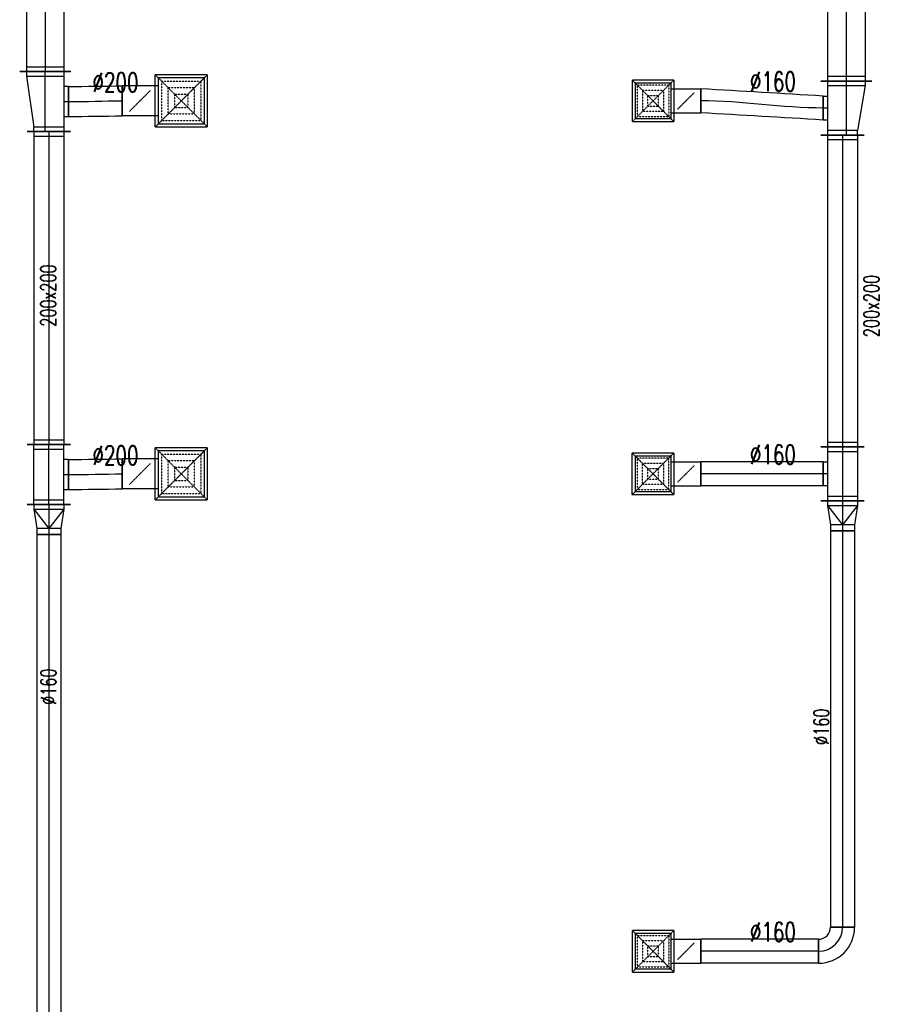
# Model space of a CAD drawing. Extents: x -7228 to 74941, y -112898 to 85621.
# Tile 161 of 256: x 20686 to 21260, y -7501 to -6844. Entities that reach past the tile are written whole.
import ezdxf

# ---------------------------------------------------------------- set-up
doc = ezdxf.new("R2010")
doc.units = 0
doc.linetypes.add('DASHED', pattern=[0.75, 0.5, -0.25])
doc.layers.get('0').update_dxf_attribs({"color": 101, "linetype": 'CONTINUOUS'})
for name, color, linetype in [('E35', 6, 'CONTINUOUS'), ('FLUID-N14', 7, 'CONTINUOUS'), ('FLUID-N14-SYM', 7, 'CONTINUOUS'), ('FLUID-W14', 7, 'CONTINUOUS'), ('FLUID-W14-SYM', 7, 'CONTINUOUS'), ('m-went-opis', 86, 'CONTINUOUS')]:
    doc.layers.add(name, color=color, linetype=linetype)
doc.styles.add('tab-bud$0$ROMANS', font='romans', dxfattribs={"width": 0.7})
doc.linetypes.add('ZIGZAG', pattern='A,0.00254,-5.08,[131,ltypeshp.shx,S=5.08,R=0,X=-5.08,Y=0],-10.16,[131,ltypeshp.shx,S=5.08,R=180,X=5.08,Y=0],-5.08', length=20.32254)

# ---------------------------------------------------------------- blocks, each defined once
blk = doc.blocks.new('*U5631')
at = {"color": 5, "linetype": 'Continuous', "lineweight": -2}
for p, q in [((-1595, -170), (-1595, 170)), ((1595, 170), (1595, -170))]:
    blk.add_line(p, q, dxfattribs=at)
at = {"color": 0, "linetype": 'ByBlock', "lineweight": -2}
for p, q in [((-1595, 125), (1595, 125)), ((-1595, -125), (1595, -125))]:
    blk.add_line(p, q, dxfattribs=at)
at = {"color": 4, "linetype": 'Continuous'}
for p, q in [((-1565, -125), (-1565, 125)), ((1565, 125), (1565, -125))]:
    blk.add_line(p, q, dxfattribs=at)
at = {"layer": 'FLUID-N14-SYM', "color": 2, "linetype": 'Continuous'}
blk.add_line((-1595, 0), (1595, 0), dxfattribs=at)
blk = doc.blocks.new('*U5632')
at = {"color": 5, "linetype": 'Continuous', "lineweight": -2}
for p, q in [((-180, -170), (-180, 170)), ((180, 120), (180, -170)), ((80, -155), (-80, -155))]:
    blk.add_line(p, q, dxfattribs=at)
at = {"color": 0, "linetype": 'ByBlock', "lineweight": -2}
for p, q in [((-180, 125), (-150, 125)), ((-150, 125), (150, 75)), ((180, 75), (150, 75)), ((-180, -125), (180, -125)), ((-80, -155), (-80, -125)), ((80, -125), (80, -155))]:
    blk.add_line(p, q, dxfattribs=at)
at = {"color": 4, "linetype": 'Continuous'}
for p, q in [((-150, -125), (-150, 125)), ((150, 75), (150, -125))]:
    blk.add_line(p, q, dxfattribs=at)
at = {"layer": 'FLUID-N14-SYM', "color": 2, "linetype": 'Continuous'}
for p, q in [((-180, 0), (180, 0)), ((0, -125), (0, -155))]:
    blk.add_line(p, q, dxfattribs=at)
blk = doc.blocks.new('*U5751')
at = {"color": 4, "linetype": 'Continuous'}
for p, q in [((-138.5, 138.5), (138.5, 138.5)), ((-138.5, 138.5), (-138.5, -138.5)), ((138.5, -138.5), (138.5, 138.5)), ((138.5, -138.5), (-138.5, -138.5))]:
    blk.add_line(p, q, dxfattribs=at)
at = {"color": 4, "linetype": 'DASHED'}
for p, q in [((-138.5, 138.5), (0, 0)), ((138.5, 138.5), (0, 0)), ((-103.9, 103.9), (103.9, 103.9)), ((-103.9, 103.9), (-103.9, -103.9)), ((-69.2, 69.2), (69.2, 69.2)), ((-69.2, 69.2), (-69.2, -69.2)), ((69.2, -69.2), (69.2, 69.2)), ((103.9, -103.9), (103.9, 103.9)), ((-138.5, -138.5), (0, 0)), ((-34.6, 34.6), (34.6, 34.6)), ((-34.6, 34.6), (-34.6, -34.6)), ((138.5, -138.5), (0, 0)), ((34.6, -34.6), (34.6, 34.6)), ((34.6, -34.6), (-34.6, -34.6)), ((103.9, -103.9), (-103.9, -103.9)), ((69.2, -69.2), (-69.2, -69.2)), ((0, -219), (-56.6, -162.4)), ((0, -219), (56.6, -275.6))]:
    blk.add_line(p, q, dxfattribs=at)
at = {"color": 0, "linetype": 'ByBlock', "lineweight": -2}
for p, q in [((-120, -120), (-120, 120)), ((120, 120), (-120, 120)), ((120, 120), (120, -120)), ((-120, -120), (120, -120)), ((-80, -120), (-80, -318)), ((80, -120), (80, -318))]:
    blk.add_line(p, q, dxfattribs=at)
at = {"color": 5, "linetype": 'Continuous', "lineweight": -2}
blk.add_line((80, -318), (-80, -318), dxfattribs=at)
at = {"color": 4, "linetype": 'Continuous'}
blk.add_lwpolyline([(-2.5, -219, 5, 5, 1), (2.5, -219, 5, 5, 1)], format="xyseb", close=True, dxfattribs=at)
blk = doc.blocks.new('*U5633')
at = {"color": 5, "linetype": 'Continuous', "lineweight": -2}
for p, q in [((0, -80), (0, 80)), ((815.7, 32.4), (815.7, -127.6))]:
    blk.add_line(p, q, dxfattribs=at)
at = {"color": 5, "linetype": 'ZIGZAG', "lineweight": -2, "ltscale": 0.4}
for points in [[(815.7, 32.4), (0, 80)], [(815.7, -127.6), (0, -80)]]:
    blk.add_spline(points, degree=3, dxfattribs=at)
at = {"layer": 'FLUID-N14-SYM', "color": 2, "linetype": 'Continuous', "start_tangent": (-1, 0), "end_tangent": (-1, 0)}
blk.add_spline([(815.7, -47.6), (0, 0)], degree=3, dxfattribs=at)
blk = doc.blocks.new('*U5634')
at = {"color": 5, "linetype": 'Continuous', "lineweight": -2}
for p, q in [((-1040, -145), (-1040, 145)), ((1040, 145), (1040, -145))]:
    blk.add_line(p, q, dxfattribs=at)
at = {"color": 0, "linetype": 'ByBlock', "lineweight": -2}
for p, q in [((-1040, 100), (1040, 100)), ((-1040, -100), (1040, -100))]:
    blk.add_line(p, q, dxfattribs=at)
at = {"color": 4, "linetype": 'Continuous'}
for p, q in [((-1010, -100), (-1010, 100)), ((1010, 100), (1010, -100))]:
    blk.add_line(p, q, dxfattribs=at)
at = {"layer": 'FLUID-N14-SYM', "color": 2, "linetype": 'Continuous'}
blk.add_line((-1040, 0), (1040, 0), dxfattribs=at)
blk = doc.blocks.new('*U5635')
at = {"color": 5, "linetype": 'Continuous', "lineweight": -2}
for p, q in [((-180, -145), (-180, 145)), ((180, 145), (180, -145)), ((80, -130), (-80, -130))]:
    blk.add_line(p, q, dxfattribs=at)
at = {"color": 0, "linetype": 'ByBlock', "lineweight": -2}
for p, q in [((-180, 100), (180, 100)), ((-180, -100), (180, -100)), ((-80, -130), (-80, -100)), ((80, -100), (80, -130))]:
    blk.add_line(p, q, dxfattribs=at)
at = {"color": 4, "linetype": 'Continuous'}
for p, q in [((-150, -100), (-150, 100)), ((150, 100), (150, -100))]:
    blk.add_line(p, q, dxfattribs=at)
at = {"layer": 'FLUID-N14-SYM', "color": 2, "linetype": 'Continuous'}
for p, q in [((-180, 0), (180, 0)), ((0, -100), (0, -130))]:
    blk.add_line(p, q, dxfattribs=at)
blk = doc.blocks.new('*U6314')
at = {"color": 4, "linetype": 'Continuous'}
for p, q in [((-138.5, 138.5), (138.5, 138.5)), ((-138.5, 138.5), (-138.5, -138.5)), ((138.5, -138.5), (138.5, 138.5)), ((138.5, -138.5), (-138.5, -138.5))]:
    blk.add_line(p, q, dxfattribs=at)
at = {"color": 4, "linetype": 'DASHED'}
for p, q in [((-138.5, 138.5), (0, 0)), ((138.5, 138.5), (0, 0)), ((-103.9, 103.9), (103.9, 103.9)), ((-103.9, 103.9), (-103.9, -103.9)), ((-69.2, 69.2), (69.2, 69.2)), ((-69.2, 69.2), (-69.2, -69.2)), ((69.2, -69.2), (69.2, 69.2)), ((103.9, -103.9), (103.9, 103.9)), ((-138.5, -138.5), (0, 0)), ((-34.6, 34.6), (34.6, 34.6)), ((-34.6, 34.6), (-34.6, -34.6)), ((138.5, -138.5), (0, 0)), ((34.6, -34.6), (34.6, 34.6)), ((34.6, -34.6), (-34.6, -34.6)), ((103.9, -103.9), (-103.9, -103.9)), ((69.2, -69.2), (-69.2, -69.2)), ((0, -219), (-56.6, -162.4)), ((0, -219), (56.6, -275.6))]:
    blk.add_line(p, q, dxfattribs=at)
at = {"color": 0, "linetype": 'ByBlock', "lineweight": -2}
for p, q in [((-120, -120), (-120, 120)), ((120, 120), (-120, 120)), ((120, 120), (120, -120)), ((-120, -120), (120, -120)), ((-80, -120), (-80, -318)), ((80, -120), (80, -318))]:
    blk.add_line(p, q, dxfattribs=at)
at = {"color": 5, "linetype": 'Continuous', "lineweight": -2}
blk.add_line((80, -318), (-80, -318), dxfattribs=at)
at = {"color": 4, "linetype": 'Continuous'}
blk.add_lwpolyline([(-2.5, -219, 5, 5, 1), (2.5, -219, 5, 5, 1)], format="xyseb", close=True, dxfattribs=at)
blk = doc.blocks.new('*U5636')
at = {"color": 4, "linetype": 'Continuous'}
for p, q in [((-138.5, 138.5), (138.5, 138.5)), ((-138.5, 138.5), (-138.5, -138.5)), ((138.5, -138.5), (138.5, 138.5)), ((138.5, -138.5), (-138.5, -138.5))]:
    blk.add_line(p, q, dxfattribs=at)
at = {"color": 4, "linetype": 'DASHED'}
for p, q in [((-138.5, 138.5), (0, 0)), ((138.5, 138.5), (0, 0)), ((-103.9, 103.9), (103.9, 103.9)), ((-103.9, 103.9), (-103.9, -103.9)), ((-69.2, 69.2), (69.2, 69.2)), ((-69.2, 69.2), (-69.2, -69.2)), ((69.2, -69.2), (69.2, 69.2)), ((103.9, -103.9), (103.9, 103.9)), ((-138.5, -138.5), (0, 0)), ((-34.6, 34.6), (34.6, 34.6)), ((-34.6, 34.6), (-34.6, -34.6)), ((138.5, -138.5), (0, 0)), ((34.6, -34.6), (34.6, 34.6)), ((34.6, -34.6), (-34.6, -34.6)), ((103.9, -103.9), (-103.9, -103.9)), ((69.2, -69.2), (-69.2, -69.2)), ((0, -219), (-56.6, -162.4)), ((0, -219), (56.6, -275.6))]:
    blk.add_line(p, q, dxfattribs=at)
at = {"color": 0, "linetype": 'ByBlock', "lineweight": -2}
for p, q in [((-120, -120), (-120, 120)), ((120, 120), (-120, 120)), ((120, 120), (120, -120)), ((-120, -120), (120, -120)), ((-80, -120), (-80, -318)), ((80, -120), (80, -318))]:
    blk.add_line(p, q, dxfattribs=at)
at = {"color": 5, "linetype": 'Continuous', "lineweight": -2}
blk.add_line((80, -318), (-80, -318), dxfattribs=at)
at = {"color": 4, "linetype": 'Continuous'}
blk.add_lwpolyline([(-2.5, -219, 5, 5, 1), (2.5, -219, 5, 5, 1)], format="xyseb", close=True, dxfattribs=at)
blk = doc.blocks.new('*U5637')
at = {"color": 5, "linetype": 'Continuous', "lineweight": -2}
for p, q in [((0, -80), (0, 80)), ((816.3, 80), (816.3, -80))]:
    blk.add_line(p, q, dxfattribs=at)
at = {"color": 5, "linetype": 'ZIGZAG', "lineweight": -2, "ltscale": 0.4}
for points in [[(816.3, 80), (0, 80)], [(816.3, -80), (0, -80)]]:
    blk.add_spline(points, degree=3, dxfattribs=at)
at = {"layer": 'FLUID-N14-SYM', "color": 2, "linetype": 'Continuous', "start_tangent": (-1, 0), "end_tangent": (-1, 0)}
blk.add_spline([(816.3, 0), (0, 0)], degree=3, dxfattribs=at)
blk = doc.blocks.new('*U5638')
at = {"color": 5, "linetype": 'Continuous', "lineweight": -2}
for p, q in [((-100, -145), (-100, 145)), ((100, 80), (100, -80))]:
    blk.add_line(p, q, dxfattribs=at)
at = {"color": 0, "linetype": 'ByBlock', "lineweight": -2}
for p, q in [((-100, 100), (-70, 100)), ((-70, 100), (60, 80)), ((60, 80), (100, 80)), ((-100, -100), (-70, -100)), ((-70, -100), (60, -80)), ((60, -80), (100, -80))]:
    blk.add_line(p, q, dxfattribs=at)
at = {"color": 4, "linetype": 'Continuous'}
for p, q in [((-70, -100), (-70, 100)), ((-70, 100), (60, 0)), ((60, 80), (60, -80)), ((-70, -100), (60, 0))]:
    blk.add_line(p, q, dxfattribs=at)
at = {"layer": 'FLUID-N14-SYM', "color": 2, "linetype": 'Continuous'}
for p, q in [((-100, 0), (-70, 0)), ((-70, 0), (60, 0)), ((60, 0), (100, 0))]:
    blk.add_line(p, q, dxfattribs=at)
blk = doc.blocks.new('*U5639')
at = {"color": 5, "linetype": 'Continuous', "lineweight": -2}
for p, q in [((-1321.5, -80), (-1321.5, 80)), ((1321.5, 80), (1321.5, -80))]:
    blk.add_line(p, q, dxfattribs=at)
at = {"color": 0, "linetype": 'ByBlock', "lineweight": -2}
for p, q in [((-1321.5, 80), (1321.5, 80)), ((-1321.5, -80), (1321.5, -80))]:
    blk.add_line(p, q, dxfattribs=at)
at = {"layer": 'FLUID-N14-SYM', "color": 2, "linetype": 'Continuous'}
blk.add_line((-1321.5, 0), (1321.5, 0), dxfattribs=at)
blk = doc.blocks.new('*U5640')
at = {"color": 5, "linetype": 'Continuous', "lineweight": -2}
for p, q in [((120, 120), (120, -40)), ((40, -120), (-120, -120))]:
    blk.add_line(p, q, dxfattribs=at)
at = {"color": 0, "linetype": 'ByBlock', "lineweight": -2}
for radius in [240, 80]:
    blk.add_arc((120, -120), radius, 90, 180, dxfattribs=at)
at = {"layer": 'FLUID-N14-SYM', "color": 2, "linetype": 'Continuous'}
blk.add_arc((120, -120), 160, 90, 180, dxfattribs=at)
blk = doc.blocks.new('*U5641')
at = {"color": 5, "linetype": 'Continuous', "lineweight": -2}
for p, q in [((0, -80), (0, 80)), ((785.7, 80.2), (785.7, -79.8))]:
    blk.add_line(p, q, dxfattribs=at)
at = {"color": 5, "linetype": 'ZIGZAG', "lineweight": -2, "ltscale": 0.4}
for points in [[(785.7, 80.2), (0, 80)], [(785.7, -79.8), (0, -80)]]:
    blk.add_spline(points, degree=3, dxfattribs=at)
at = {"layer": 'FLUID-N14-SYM', "color": 2, "linetype": 'Continuous', "start_tangent": (-1, 0), "end_tangent": (-1, 0)}
blk.add_spline([(785.7, 0.2), (0, 0)], degree=3, dxfattribs=at)
blk = doc.blocks.new('*U5698')
at = {"color": 1, "linetype": 'Continuous', "lineweight": -2}
for p, q in [((-722, -170), (-722, 170)), ((722, 170), (722, -170))]:
    blk.add_line(p, q, dxfattribs=at)
at = {"color": 0, "linetype": 'ByBlock', "lineweight": -2}
for p, q in [((-722, 125), (722, 125)), ((-722, -125), (722, -125))]:
    blk.add_line(p, q, dxfattribs=at)
at = {"color": 4, "linetype": 'Continuous'}
for p, q in [((-692, -125), (-692, 125)), ((692, 125), (692, -125))]:
    blk.add_line(p, q, dxfattribs=at)
at = {"layer": 'FLUID-W14-SYM', "color": 2, "linetype": 'Continuous'}
blk.add_line((-722, 0), (722, 0), dxfattribs=at)
blk = doc.blocks.new('*U5705')
at = {"color": 1, "linetype": 'Continuous', "lineweight": -2}
for p, q in [((200, 170), (200, -170)), ((-200, -170), (-200, 120)), ((100, -155), (-100, -155))]:
    blk.add_line(p, q, dxfattribs=at)
at = {"color": 0, "linetype": 'ByBlock', "lineweight": -2}
for p, q in [((-200, 75), (-170, 75)), ((170, 125), (-170, 75)), ((200, 125), (170, 125)), ((200, -125), (-200, -125)), ((-100, -125), (-100, -155)), ((100, -155), (100, -125))]:
    blk.add_line(p, q, dxfattribs=at)
at = {"color": 4, "linetype": 'Continuous'}
for p, q in [((-170, -125), (-170, 75)), ((170, 125), (170, -125))]:
    blk.add_line(p, q, dxfattribs=at)
at = {"layer": 'FLUID-W14-SYM', "color": 2, "linetype": 'Continuous'}
for p, q in [((-200, 0), (200, 0)), ((0, -125), (0, -155))]:
    blk.add_line(p, q, dxfattribs=at)
blk = doc.blocks.new('*U5948')
at = {"color": 1, "linetype": 'Continuous', "lineweight": -2}
for p, q in [((-357.8, -104.7), (-357.8, 95.3)), ((0, 100), (0, -100))]:
    blk.add_line(p, q, dxfattribs=at)
at = {"color": 1, "linetype": 'ZIGZAG', "lineweight": -2, "ltscale": 0.4}
for points in [[(-357.8, 95.3), (0, 100)], [(-357.8, -104.7), (0, -100)]]:
    blk.add_spline(points, degree=3, dxfattribs=at)
at = {"layer": 'FLUID-W14-SYM', "color": 2, "linetype": 'Continuous', "start_tangent": (1, 0), "end_tangent": (1, 0)}
blk.add_spline([(-357.8, -4.7), (0, 0)], degree=3, dxfattribs=at)
blk = doc.blocks.new('*U5706')
at = {"color": 1, "linetype": 'Continuous', "lineweight": -2}
for p, q in [((-1043.5, -145), (-1043.5, 145)), ((1043.5, 145), (1043.5, -145))]:
    blk.add_line(p, q, dxfattribs=at)
at = {"color": 0, "linetype": 'ByBlock', "lineweight": -2}
for p, q in [((-1043.5, 100), (1043.5, 100)), ((-1043.5, -100), (1043.5, -100))]:
    blk.add_line(p, q, dxfattribs=at)
at = {"color": 4, "linetype": 'Continuous'}
for p, q in [((-1013.5, -100), (-1013.5, 100)), ((1013.5, 100), (1013.5, -100))]:
    blk.add_line(p, q, dxfattribs=at)
at = {"layer": 'FLUID-W14-SYM', "color": 2, "linetype": 'Continuous'}
blk.add_line((-1043.5, 0), (1043.5, 0), dxfattribs=at)
blk = doc.blocks.new('*U5707')
at = {"color": 1, "linetype": 'Continuous', "lineweight": -2}
for p, q in [((-200, -145), (-200, 145)), ((200, 145), (200, -145)), ((100, -130), (-100, -130))]:
    blk.add_line(p, q, dxfattribs=at)
at = {"color": 0, "linetype": 'ByBlock', "lineweight": -2}
for p, q in [((-200, 100), (200, 100)), ((-200, -100), (200, -100)), ((-100, -100), (-100, -130)), ((100, -130), (100, -100))]:
    blk.add_line(p, q, dxfattribs=at)
at = {"color": 4, "linetype": 'Continuous'}
for p, q in [((-170, -100), (-170, 100)), ((170, 100), (170, -100))]:
    blk.add_line(p, q, dxfattribs=at)
at = {"layer": 'FLUID-W14-SYM', "color": 2, "linetype": 'Continuous'}
for p, q in [((-200, 0), (200, 0)), ((0, -100), (0, -130))]:
    blk.add_line(p, q, dxfattribs=at)
blk = doc.blocks.new('*U5950')
at = {"color": 1, "linetype": 'Continuous', "lineweight": -2}
for p, q in [((-357.8, -104.5), (-357.8, 95.5)), ((0, 100), (0, -100))]:
    blk.add_line(p, q, dxfattribs=at)
at = {"color": 1, "linetype": 'ZIGZAG', "lineweight": -2, "ltscale": 0.4}
for points in [[(-357.8, 95.5), (0, 100)], [(-357.8, -104.5), (0, -100)]]:
    blk.add_spline(points, degree=3, dxfattribs=at)
at = {"layer": 'FLUID-W14-SYM', "color": 2, "linetype": 'Continuous', "start_tangent": (1, 0), "end_tangent": (1, 0)}
blk.add_spline([(-357.8, -4.5), (0, 0)], degree=3, dxfattribs=at)
blk = doc.blocks.new('*U5708')
at = {"color": 1, "linetype": 'Continuous', "lineweight": -2}
for p, q in [((-100, -145), (-100, 145)), ((100, 80), (100, -80))]:
    blk.add_line(p, q, dxfattribs=at)
at = {"color": 0, "linetype": 'ByBlock', "lineweight": -2}
for p, q in [((-100, 100), (-70, 100)), ((-70, 100), (60, 80)), ((60, 80), (100, 80)), ((-100, -100), (-70, -100)), ((-70, -100), (60, -80)), ((60, -80), (100, -80))]:
    blk.add_line(p, q, dxfattribs=at)
at = {"color": 4, "linetype": 'Continuous'}
for p, q in [((-70, -100), (-70, 100)), ((-70, 100), (60, 0)), ((60, 80), (60, -80)), ((-70, -100), (60, 0))]:
    blk.add_line(p, q, dxfattribs=at)
at = {"layer": 'FLUID-W14-SYM', "color": 2, "linetype": 'Continuous'}
for p, q in [((-100, 0), (-70, 0)), ((-70, 0), (60, 0)), ((60, 0), (100, 0))]:
    blk.add_line(p, q, dxfattribs=at)
blk = doc.blocks.new('*U5709')
at = {"color": 1, "linetype": 'Continuous', "lineweight": -2}
for p, q in [((-2499.5, -80), (-2499.5, 80)), ((2499.5, 80), (2499.5, -80))]:
    blk.add_line(p, q, dxfattribs=at)
at = {"color": 0, "linetype": 'ByBlock', "lineweight": -2}
for p, q in [((-2499.5, 80), (2499.5, 80)), ((-2499.5, -80), (2499.5, -80))]:
    blk.add_line(p, q, dxfattribs=at)
at = {"layer": 'FLUID-W14-SYM', "color": 2, "linetype": 'Continuous'}
blk.add_line((-2499.5, 0), (2499.5, 0), dxfattribs=at)
blk = doc.blocks.new('*U5949')
at = {"color": 4, "linetype": 'Continuous'}
for p, q in [((-173.5, 173.5), (173.5, 173.5)), ((-173.5, 173.5), (-173.5, -173.5)), ((173.5, -173.5), (173.5, 173.5)), ((173.5, -173.5), (-173.5, -173.5))]:
    blk.add_line(p, q, dxfattribs=at)
at = {"color": 4, "linetype": 'DASHED'}
for p, q in [((-173.5, 173.5), (0, 0)), ((173.5, 173.5), (0, 0)), ((-130.1, 130.1), (130.1, 130.1)), ((-130.1, 130.1), (-130.1, -130.1)), ((-86.8, 86.8), (86.8, 86.8)), ((-86.8, 86.8), (-86.8, -86.8)), ((86.8, -86.8), (86.8, 86.8)), ((130.1, -130.1), (130.1, 130.1)), ((-173.5, -173.5), (0, 0)), ((-43.4, 43.4), (43.4, 43.4)), ((-43.4, 43.4), (-43.4, -43.4)), ((173.5, -173.5), (0, 0)), ((43.4, -43.4), (43.4, 43.4)), ((43.4, -43.4), (-43.4, -43.4)), ((130.1, -130.1), (-130.1, -130.1)), ((86.8, -86.8), (-86.8, -86.8)), ((0, -275), (-70.7, -204.3)), ((0, -275), (70.7, -345.7))]:
    blk.add_line(p, q, dxfattribs=at)
at = {"color": 0, "linetype": 'ByBlock', "lineweight": -2}
for p, q in [((-155, -155), (-155, 155)), ((155, 155), (-155, 155)), ((155, 155), (155, -155)), ((-155, -155), (155, -155)), ((-100, -155), (-100, -395)), ((100, -155), (100, -395))]:
    blk.add_line(p, q, dxfattribs=at)
at = {"color": 1, "linetype": 'Continuous', "lineweight": -2}
blk.add_line((100, -395), (-100, -395), dxfattribs=at)
at = {"color": 4, "linetype": 'Continuous'}
blk.add_lwpolyline([(-2.5, -275, 5, 5, 1), (2.5, -275, 5, 5, 1)], format="xyseb", close=True, dxfattribs=at)
blk = doc.blocks.new('*U5951')
at = {"color": 4, "linetype": 'Continuous'}
for p, q in [((-173.5, 173.5), (173.5, 173.5)), ((-173.5, 173.5), (-173.5, -173.5)), ((173.5, -173.5), (173.5, 173.5)), ((173.5, -173.5), (-173.5, -173.5))]:
    blk.add_line(p, q, dxfattribs=at)
at = {"color": 4, "linetype": 'DASHED'}
for p, q in [((-173.5, 173.5), (0, 0)), ((173.5, 173.5), (0, 0)), ((-130.1, 130.1), (130.1, 130.1)), ((-130.1, 130.1), (-130.1, -130.1)), ((-86.8, 86.8), (86.8, 86.8)), ((-86.8, 86.8), (-86.8, -86.8)), ((86.8, -86.8), (86.8, 86.8)), ((130.1, -130.1), (130.1, 130.1)), ((-173.5, -173.5), (0, 0)), ((-43.4, 43.4), (43.4, 43.4)), ((-43.4, 43.4), (-43.4, -43.4)), ((173.5, -173.5), (0, 0)), ((43.4, -43.4), (43.4, 43.4)), ((43.4, -43.4), (-43.4, -43.4)), ((130.1, -130.1), (-130.1, -130.1)), ((86.8, -86.8), (-86.8, -86.8)), ((0, -275), (-70.7, -204.3)), ((0, -275), (70.7, -345.7))]:
    blk.add_line(p, q, dxfattribs=at)
at = {"color": 0, "linetype": 'ByBlock', "lineweight": -2}
for p, q in [((-155, -155), (-155, 155)), ((155, 155), (-155, 155)), ((155, 155), (155, -155)), ((-155, -155), (155, -155)), ((-100, -155), (-100, -395)), ((100, -155), (100, -395))]:
    blk.add_line(p, q, dxfattribs=at)
at = {"color": 1, "linetype": 'Continuous', "lineweight": -2}
blk.add_line((100, -395), (-100, -395), dxfattribs=at)
at = {"color": 4, "linetype": 'Continuous'}
blk.add_lwpolyline([(-2.5, -275, 5, 5, 1), (2.5, -275, 5, 5, 1)], format="xyseb", close=True, dxfattribs=at)
blk = doc.blocks.new('A$C5CDC0A6C')
at = {"layer": 'FLUID-N14', "color": 5, "linetype": 'Continuous', "zscale": 0.1}
for name, p, xscale, yscale, rotation in [('*U5631', (2537.17, -899.5), 0.1, 0.1, 269.9999999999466), ('*U5751', (2408.3, -1072.24), 0.1000000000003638, 0.1000000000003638, 90), ('*U5632', (2537.17, -1077), 0.1, 0.1, 269.9999999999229), ('*U5633', (2440.1, -1072.24), 0.1, 0.1, 359.9999999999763), ('*U5634', (2534.67, -1199), 0.1, 0.1, 269.9999999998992), ('*U5635', (2534.67, -1320.95), 0.09999999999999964, 0.09999999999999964, 269.9999999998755), ('*U6314', (2408.24, -1320.95), 0.1000000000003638, 0.1000000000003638, 90), ('*U5637', (2440.04, -1320.95), 0.1, 0.1, 359.9999999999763), ('*U5638', (2534.67, -1348.95), 0.1, 0.1, 269.9999999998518), ('*U5639', (2534.67, -1491.1), 0.1, 0.1, 269.999999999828), ('*U5636', (2408.3, -1639.27), 0.1000000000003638, 0.1000000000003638, 90), ('*U5640', (2530.67, -1635.25), 0.1, 0.1, 179.9999999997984), ('*U5641', (2440.1, -1639.27), 0.1, 0.1, 359.9999999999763)]:
    blk.add_blockref(name, p, dxfattribs=dict(at, xscale=xscale, yscale=yscale, rotation=rotation))
at = {"layer": 'FLUID-W14', "color": 1, "linetype": 'Continuous', "zscale": 0.1}
for name, p, xscale, yscale, rotation in [('*U5698', (2002.8, -980.5), 0.1, 0.1, 269.9999999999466), ('*U5705', (2002.79, -1072.72), 0.1000000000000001, 0.1000000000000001, 89.99999999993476), ('*U5949', (2093.56, -1072.25), 0.1, 0.1, 270.0000000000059), ('*U5706', (2005.29, -1197.07), 0.1, 0.1, 269.9999999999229), ('*U5707', (2005.29, -1321.42), 0.09999999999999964, 0.09999999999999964, 89.99999999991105), ('*U5951', (2093.56, -1320.97), 0.1, 0.1, 270.0000000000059), ('*U5708', (2005.29, -1351.42), 0.1, 0.1, 269.9999999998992), ('*U5709', (2005.29, -1611.37), 0.1, 0.1, 269.9999999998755)]:
    blk.add_blockref(name, p, dxfattribs=dict(at, xscale=xscale, yscale=yscale, rotation=rotation))
at = {"layer": 'FLUID-W14', "color": 1, "linetype": 'Continuous', "xscale": 0.1, "yscale": 0.1, "zscale": 0.1}
for name, p in [('*U5948', (2054.06, -1072.25)), ('*U5950', (2054.06, -1320.97))]:
    blk.add_blockref(name, p, dxfattribs=at)
at = {"layer": 'm-went-opis', "style": 'tab-bud$0$ROMANS', "width": 0.7}
for s, height, rotation, p in [('%%c200', 12.78, 359.94143, (2034.32, -1066.25, 0)), ('%%c160', 12.78, 359.94143, (2472.86, -1065.74, 0)), ('200x200', 10.109, 90, (2009.88, -1222.84, 0)), ('200x200', 10.109, 90, (2559, -1229.81, 0)), ('%%c200', 12.78, 359.94143, (2034.32, -1314.97, 0)), ('%%c160', 12.78, 359.94143, (2472.86, -1314.46, 0)), ('%%c160', 10.109, 90, (2010.02, -1475.02, 0)), ('%%c160', 10.109, 90, (2525.6, -1501.71, 0)), ('%%c160', 12.78, 359.94143, (2472.86, -1632.78, 0))]:
    blk.add_text(s, height=height, rotation=rotation, dxfattribs=at).set_placement(p)

msp = doc.modelspace()

# ---------------------------------------------------------------- block references
at = {"layer": 'E35'}
msp.add_blockref('A$C5CDC0A6C', (18700.703, -5826.119), dxfattribs=at)

doc.saveas('drawing.dxf')
